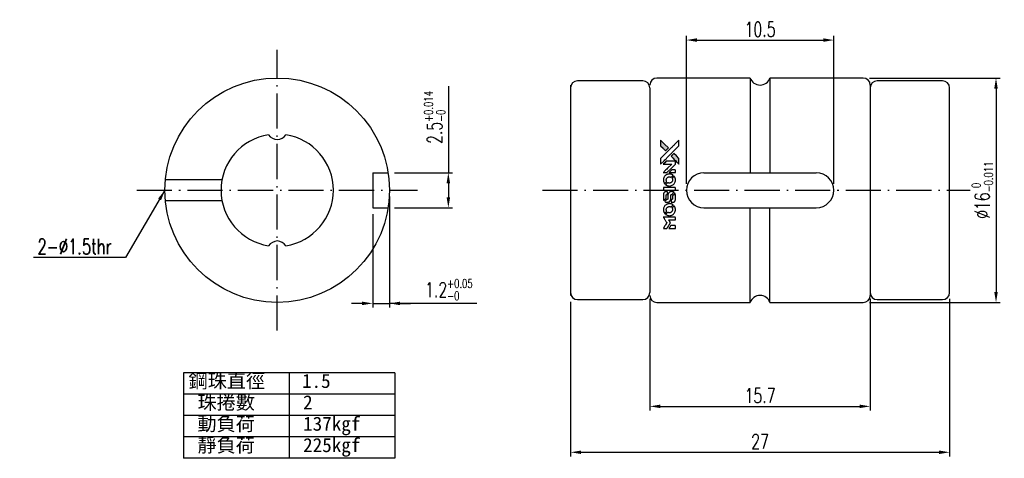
# Model space of a CAD drawing. Header units: millimetres. Extents: x 16 to 1153, y -526 to 762.
import ezdxf
from ezdxf.lldxf.tags import DXFTag

# ---------------------------------------------------------------- set-up
doc = ezdxf.new("R2010")
doc.units = ezdxf.units.MM
doc.linetypes.add('CL-5', pattern=[7.1, 5, -1, 0.1, -1])
doc.layers.get('0').update_dxf_attribs({"linetype": 'CONTINUOUS'})
doc.layers.get('DEFPOINTS').update_dxf_attribs({"linetype": 'CONTINUOUS'})
for name, color, linetype in [('CL', 1, 'CL-5'), ('DIM', 4, 'CONTINUOUS'), ('HID', 2, 'DASHED'), ('OUT', 3, 'CONTINUOUS')]:
    doc.layers.add(name, color=color, linetype=linetype)
doc.styles.add('DIM-7', font='SIMPLEX.shx', dxfattribs={"width": 0.7, "bigfont": 'chineset.shx'})
doc.styles.add('T', font='kaiu.ttf')
tags = doc.linetypes.add('DASHED', pattern=[25.72, 12.86, -12.86]).pattern_tags.tags
tags[6:7] = [DXFTag(74, 4), DXFTag(75, 0), DXFTag(340, '0'), DXFTag(46, 0.0), DXFTag(50, 0.0), DXFTag(44, 0.0), DXFTag(45, 0.0)]
tags[4:5] = [DXFTag(74, 4), DXFTag(75, 0), DXFTag(340, '0'), DXFTag(46, 0.0), DXFTag(50, 0.0), DXFTag(44, 0.0), DXFTag(45, 0.0)]
doc.dimstyles.new('CNS', dxfattribs={"dimtxt": 3.5, "dimasz": 2.5, "dimexe": 1, "dimexo": 1.5, "dimgap": 0.09, "dimtad": 0, "dimdsep": 46, "dimtxsty": 'DIM-7', "dimcen": 0.09, "dimclrd": 1, "dimclre": 1, "dimclrt": 4, "dimadec": 0, "dimazin": 0, "dimtfac": 1, "dimtix": 1, "dimtmove": 2, "dimatfit": 3, "dimfxl": 1, "dimtvp": 0.971429, "dimtolj": 1, "dimarcsym": 0})

# ---------------------------------------------------------------- blocks, each defined once
blk = doc.blocks.new('*D17')
at = {"layer": 'DEFPOINTS', "color": 0}
for p in [(82.201, 39.462), (55.201, 39.262), (82.201, 28.083)]:
    blk.add_point(p, dxfattribs=at)
at = {"layer": 'DIM', "color": 4, "lineweight": -2}
for p, q in [((55.201, 38.812), (55.201, 27.783)), ((82.201, 39.012), (82.201, 27.783)), ((55.951, 28.083), (81.451, 28.083))]:
    blk.add_line(p, q, dxfattribs=at)
at = {"layer": 'DIM', "color": 4}
for points in [[(55.951, 28.208), (55.951, 27.958), (55.201, 28.083)], [(81.451, 28.208), (81.451, 27.958), (82.201, 28.083)]]:
    blk.add_solid(points, dxfattribs=at)
at = {"layer": 'DIM', "color": 4, "insert": (68.701, 28.848), "char_height": 1.05, "attachment_point": 5, "style": 'DIM-7'}
blk.add_mtext('\\A1;27', dxfattribs=at)
blk = doc.blocks.new('*D22')
at = {"layer": 'DEFPOINTS', "color": 0}
for p in [(76.051, 54.762), (76.051, 38.762), (85.508, 38.762)]:
    blk.add_point(p, dxfattribs=at)
at = {"layer": 'DIM', "color": 4, "lineweight": -2}
for p, q in [((76.501, 54.762), (85.808, 54.762)), ((85.508, 54.012), (85.508, 39.512)), ((76.501, 38.762), (85.808, 38.762))]:
    blk.add_line(p, q, dxfattribs=at)
at = {"layer": 'DIM', "color": 4}
for points in [[(85.383, 54.012), (85.633, 54.012), (85.508, 54.762)], [(85.383, 39.512), (85.633, 39.512), (85.508, 38.762)]]:
    blk.add_solid(points, dxfattribs=at)
at = {"layer": 'DIM', "color": 4, "insert": (84.533, 46.762), "char_height": 1.05, "attachment_point": 5, "rotation": 90, "style": 'DIM-7'}
blk.add_mtext('\\A1;%%c16{\\H0.630000;\\S 0^ -0.011;}', dxfattribs=at)
blk = doc.blocks.new('*D23')
at = {"layer": 'DEFPOINTS', "color": 0}
for p in [(73.951, 57.467), (63.451, 46.762), (73.951, 46.762)]:
    blk.add_point(p, dxfattribs=at)
at = {"layer": 'DIM', "color": 4, "lineweight": -2}
for p, q in [((63.451, 47.212), (63.451, 57.767)), ((73.951, 47.212), (73.951, 57.767)), ((64.201, 57.467), (73.201, 57.467))]:
    blk.add_line(p, q, dxfattribs=at)
at = {"layer": 'DIM', "color": 4}
for points in [[(64.201, 57.592), (64.201, 57.342), (63.451, 57.467)], [(73.201, 57.592), (73.201, 57.342), (73.951, 57.467)]]:
    blk.add_solid(points, dxfattribs=at)
at = {"layer": 'DIM', "color": 4, "insert": (68.701, 58.232), "char_height": 1.05, "attachment_point": 5, "style": 'DIM-7'}
blk.add_mtext('\\A1;10.5', dxfattribs=at)
blk = doc.blocks.new('*D26')
at = {"layer": 'DEFPOINTS', "color": 0}
for p in [(60.851, 39.462), (76.551, 39.462), (76.551, 31.356)]:
    blk.add_point(p, dxfattribs=at)
at = {"layer": 'DIM', "color": 4, "lineweight": -2}
for p, q in [((60.851, 39.012), (60.851, 31.056)), ((76.551, 39.012), (76.551, 31.056)), ((61.601, 31.356), (75.801, 31.356))]:
    blk.add_line(p, q, dxfattribs=at)
at = {"layer": 'DIM', "color": 4}
for points in [[(61.601, 31.481), (61.601, 31.231), (60.851, 31.356)], [(75.801, 31.481), (75.801, 31.231), (76.551, 31.356)]]:
    blk.add_solid(points, dxfattribs=at)
at = {"layer": 'DIM', "color": 4, "insert": (68.701, 32.121), "char_height": 1.05, "attachment_point": 5, "style": 'DIM-7'}
blk.add_mtext('\\A1;15.7', dxfattribs=at)
blk = doc.blocks.new('*D27')
at = {"layer": 'DEFPOINTS', "color": 0}
for p in [(42.307, 46.762), (41.107, 45.512), (42.307, 38.696)]:
    blk.add_point(p, dxfattribs=at)
at = {"layer": 'DIM', "color": 4, "lineweight": -2}
for p, q in [((42.307, 46.312), (42.307, 38.396)), ((41.107, 45.062), (41.107, 38.396)), ((40.357, 38.696), (39.607, 38.696)), ((41.107, 38.696), (42.307, 38.696)), ((41.107, 38.696), (42.307, 38.696)), ((48.525, 38.696), (42.307, 38.696)), ((43.057, 38.696), (43.807, 38.696))]:
    blk.add_line(p, q, dxfattribs=at)
at = {"layer": 'DIM', "color": 4}
for points in [[(40.357, 38.821), (40.357, 38.571), (41.107, 38.696)], [(43.057, 38.821), (43.057, 38.571), (42.307, 38.696)]]:
    blk.add_solid(points, dxfattribs=at)
at = {"layer": 'DIM', "color": 4, "insert": (46.535, 39.671), "char_height": 1.05, "attachment_point": 5, "style": 'DIM-7'}
blk.add_mtext('\\A1;1.2{\\H0.630000;\\S+0.05^ -0;}', dxfattribs=at)
blk = doc.blocks.new('*D28')
at = {"layer": 'DEFPOINTS', "color": 0}
for p in [(42.208, 48.012), (42.208, 45.512), (46.497, 45.512)]:
    blk.add_point(p, dxfattribs=at)
at = {"layer": 'DIM', "color": 4, "lineweight": -2}
for p, q in [((46.497, 54.187), (46.497, 48.012)), ((42.658, 48.012), (46.797, 48.012)), ((46.497, 47.262), (46.497, 46.262)), ((42.658, 45.512), (46.797, 45.512))]:
    blk.add_line(p, q, dxfattribs=at)
at = {"layer": 'DIM', "color": 4}
for points in [[(46.372, 47.262), (46.622, 47.262), (46.497, 48.012)], [(46.372, 46.262), (46.622, 46.262), (46.497, 45.512)]]:
    blk.add_solid(points, dxfattribs=at)
at = {"layer": 'DIM', "color": 4, "insert": (45.522, 51.948), "char_height": 1.05, "attachment_point": 5, "rotation": 90, "style": 'DIM-7'}
blk.add_mtext('\\A1;2.5{\\H0.630000;\\S+0.014^ -0;}', dxfattribs=at)
blk = doc.blocks.new('A$C21952746')
at = {"linetype": 'Continuous'}
h = blk.add_hatch(color=256, dxfattribs=at)
h.dxf.hatch_style = 1
h.paths.add_polyline_path([(3147, 747), (3045, 747), (2943, 747), (2856, 658, 0.000288), (2822, 624, 0.000479), (2794, 596, 0.000013), (2768, 570, 0.197177), (2768, 570, 0.197497), (2768, 569, 0.00004), (2783, 554, 0.000834), (2799, 538, 0.000506), (2818, 519), (2869, 468), (3008, 607)])
h.paths.add_polyline_path([(2670, 271), (2620, 321, 0.000476), (2601, 340, 0.000789), (2584, 357, 0.000035), (2569, 371, 0.19758), (2569, 372, 0.198396), (2569, 371, 0.000019), (2549, 351, 0.000582), (2526, 329, 0.000351), (2500, 303, 0.000108), (2389, 191, 0.000692), (2332, 134, 0.000077), (2294, 95, 0.197527), (2293, 94, 0.410182), (2294, 93, 0.000493), (2314, 93, 0.002424), (2343, 93, 0.000529), (2393, 93), (2493, 93), (2581, 182)])
for points in [[(2413, 624, -0.000056), (2473, 563, -0.000021), (2559, 478, -0.000021), (2652, 385, -0.000025), (2739, 297), (2943, 93), (3044, 93), (3145, 93), (3009, 230, 0.000274), (2943, 296, 0.000123), (2857, 383, 0.000121), (2766, 475, 0.000165), (2683, 557), (2494, 747), (2392, 747), (2291, 747)], [(2856, 658, 0.000288), (2822, 624, 0.000479), (2794, 596, 0.000013), (2768, 570, 0.197177), (2768, 570, 0.197497), (2768, 569, 0.00004), (2783, 554, 0.000836), (2799, 538, 0.000505), (2818, 519), (2869, 468), (3008, 607), (3147, 747), (3045, 747), (2943, 747)], [(0, 584), (0, 519), (18, 508, -0.000297), (29, 501, -0.000037), (52, 487, -0.000043), (80, 470, -0.000036), (111, 451, 0.000044), (140, 433, 0.000063), (166, 417, 0.000035), (188, 404, 0.0009), (194, 400), (203, 395), (214, 402, 0.001175), (221, 406, 0.000208), (233, 413, 0.000225), (247, 422, 0.000203), (262, 432, -0.000711), (276, 440, -0.001119), (288, 448, -0.000263), (299, 455, -0.04589), (300, 455, -0.519312), (301, 454, -0.001914), (302, 437, -0.003124), (302, 408, -0.000285), (302, 337), (302, 219), (343, 219, 0.001727), (373, 219, 0.025279), (383, 219, 0.073886), (390, 221, 0.07426), (395, 224, 0.03264), (396, 225, 0.01784), (398, 227, 0.017712), (399, 229, 0.026854), (400, 231), (403, 235), (403, 442), (403, 649), (401, 647, -0.004595), (399, 646, -0.00016), (393, 642, -0.000298), (385, 638, -0.000208), (377, 633, 0.000986), (352, 617, 0.00025), (312, 592, 0.000268), (270, 566, 0.000436), (234, 543, -0.002932), (222, 535, -0.004718), (212, 529, -0.001113), (203, 524, -0.227179), (202, 524, -0.045982), (201, 524, -0.000145), (188, 532, -0.000825), (175, 540, -0.000517), (159, 550, 0.000056), (104, 584, 0.000289), (74, 603, 0.000481), (51, 617, 0.000418), (28, 631), (0, 648)], [(0, 333), (0, 219), (42, 219, 0.000842), (68, 219, 0.010591), (78, 219, 0.028995), (84, 219, 0.069543), (87, 221, 0.051063), (91, 223, 0.039932), (95, 226, 0.039414), (98, 230, 0.045845), (100, 233, 0.094811), (101, 237, 0.007124), (101, 249, 0.004713), (101, 268, 0.000534), (101, 311), (101, 385), (91, 391, 0.000828), (60, 410, 0.000879), (31, 428, 0.000048), (1, 446, 0.137596), (0, 447, 0.413028), (0, 446, 0.000016), (0, 413, 0.000623), (0, 376, 0.000374)], [(494, 559, 0.064158), (468, 510, 0.06356), (455, 455, 0.064004), (456, 399, 0.066747), (471, 345, 0.04321), (489, 312, 0.044737), (513, 283, 0.044901), (541, 258, 0.044184), (573, 239, 0.026293), (598, 229, 0.033344), (621, 222, 0.033227), (646, 219, 0.025815), (673, 218, 0.023119), (698, 220, 0.031044), (721, 224, 0.031337), (743, 231, 0.024258), (766, 241, 0.015622), (774, 245, 0.008495), (784, 251, 0.008415), (793, 257, 0.020814), (799, 262), (802, 264), (772, 295, 0.002843), (748, 318, 0.033917), (739, 327, 0.087906), (732, 330, 0.073302), (723, 332, 0.022047), (719, 331, 0.026465), (715, 331, 0.022233), (711, 330, 0.009985), (706, 328, -0.039011), (686, 323, -0.044398), (666, 322, -0.045096), (647, 324, -0.04265), (628, 329, -0.071154), (601, 344, -0.068827), (579, 365, -0.068713), (564, 392, -0.070507), (557, 422, -0.028605), (557, 435, -0.031418), (558, 447, -0.031044), (560, 460, -0.02668), (564, 472, 0.038913), (567, 479, 0.043732), (568, 487, 0.047754), (567, 494, 0.075756), (566, 499, 0.07294), (564, 502, 0.003456), (556, 510, 0.005023), (546, 521, 0.002422), (532, 535, 0.000819), (520, 547, 0.001349), (510, 557, 0.0001), (500, 566, 0.205335), (500, 567, 0.219821), (500, 566, 0.002494), (498, 564, 0.007089), (496, 562, 0.004494)], [(646, 646, 0.024131), (627, 644, 0.022344), (609, 639, 0.021883), (590, 633, 0.020884), (572, 625, 0.010669), (562, 619, 0.010389), (552, 613, 0.010913), (543, 608, 0.022227), (536, 603), (534, 601), (566, 569, 0.002452), (579, 556, 0.003628), (590, 546, 0.001662), (600, 536, 0.070159), (602, 535, 0.047671), (604, 534, 0.018624), (607, 534, 0.017921), (610, 533, 0.018804), (613, 533, 0.018255), (617, 533, 0.041312), (620, 533, 0.037164), (623, 534, 0.012342), (627, 536, -0.015101), (638, 540, -0.035998), (646, 542, -0.033244), (655, 543, -0.011249), (669, 543, -0.004059), (679, 543, -0.019693), (685, 543, -0.027943), (690, 542, -0.014411), (696, 540, -0.033089), (711, 535, -0.033887), (724, 528, -0.034021), (737, 520, -0.033942), (748, 510, -0.02816), (758, 498, -0.035032), (766, 486, -0.035269), (772, 473, -0.029196), (777, 459, -0.037862), (780, 442, -0.043657), (780, 426, -0.043064), (778, 410, -0.035184), (772, 393, 0.033699), (770, 386, 0.052815), (769, 378, 0.059167), (769, 372, 0.058972), (771, 366, 0.059208), (774, 361, 0.021125), (780, 355, 0.008691), (790, 345, 0.000851), (814, 321, 0.001873), (826, 309, 0.013884), (832, 303, 0.022355), (836, 300, 0.341453), (837, 301, 0.073011), (841, 304, 0.004587), (848, 315, 0.00748), (855, 327, 0.016837), (860, 336, 0.028606), (870, 359, 0.031352), (877, 381, 0.031004), (881, 405, 0.0268), (882, 430, 0.026698), (881, 457, 0.03002), (877, 482, 0.030357), (869, 506, 0.028554), (859, 530, 0.062944), (830, 574, 0.062206), (790, 610, 0.062448), (743, 634, 0.064355), (692, 646, 0.017377), (682, 647, 0.008369), (669, 647, 0.008367), (656, 647, 0.01757)], [(947, 370, 0.065483), (942, 367, 0.053271), (938, 363, 0.052018), (934, 359, 0.0556), (931, 353, 0.036839), (930, 350, 0.026922), (930, 346, 0.016905), (930, 340, 0.004317), (930, 332, 0.016369), (930, 313, 0.029936), (932, 298, 0.03418), (936, 285, 0.031327), (941, 272, 0.046935), (951, 256, 0.054053), (963, 243, 0.053701), (977, 233, 0.045364), (995, 225, 0.032479), (1010, 221, 0.03386), (1025, 219, 0.013578), (1050, 219, 0.001155), (1113, 219, 0.000413), (1166, 219, 0.005008), (1187, 219, 0.013199), (1199, 220, 0.033956), (1207, 221, 0.013909), (1216, 223, 0.010864), (1225, 226, 0.010938), (1234, 229, 0.028702), (1239, 232), (1244, 234), (1201, 278), (1158, 322), (1107, 322, -0.001504), (1085, 322, -0.00328), (1069, 322, -0.001901), (1056, 322, -0.061333), (1053, 323, -0.063621), (1048, 324, -0.048633), (1044, 327, -0.046769), (1040, 331, -0.047961), (1038, 336, -0.02678), (1036, 340, -0.050957), (1035, 343, -0.029398), (1035, 347, -0.00401), (1034, 357), (1034, 372), (993, 372, 0.001061), (969, 371, 0.009147), (958, 371, 0.020721), (952, 371, 0.051619)], [(953, 591, 0.023289), (946, 581, 0.026845), (941, 571, 0.026047), (937, 560, 0.019751), (933, 547, 0.013249), (932, 540, 0.025169), (931, 534, 0.016532), (931, 527, 0.002937), (931, 514, 0.003317), (931, 501, 0.011808), (931, 494, 0.01777), (931, 488, 0.021476), (932, 483, 0.04325), (939, 460, 0.045753), (950, 439, 0.04649), (965, 421, 0.047672), (982, 406, 0.025315), (989, 401, 0.015208), (998, 396, 0.01512), (1008, 392, 0.022488), (1017, 389, 0.027857), (1030, 385, 0.034138), (1043, 383, 0.014286), (1063, 383, 0.00124), (1113, 383, -0.00103), (1144, 382, -0.002552), (1166, 382, -0.001594), (1184, 382, -0.047676), (1188, 381, -0.085307), (1195, 378, -0.097789), (1201, 373, -0.085947), (1205, 366, -0.051339), (1207, 356, 0.014634), (1207, 352, 0.015028), (1208, 349, 0.014927), (1208, 346, 0.059415), (1209, 345, 0.070595), (1212, 341, 0.00028), (1247, 305, 0.000111), (1283, 268, 0.200239), (1285, 268, 0.268906), (1286, 268, 0.001866), (1291, 277, 0.007532), (1296, 286, 0.017818), (1299, 292, 0.013256), (1302, 299, 0.011636), (1304, 307, 0.011528), (1307, 315, 0.012303), (1309, 323, 0.0423), (1310, 335, 0.013657), (1311, 353, 0.013857), (1310, 371, 0.037428), (1308, 384, 0.014927), (1306, 393, 0.0122), (1303, 402, 0.012518), (1300, 410, 0.023062), (1297, 417, 0.065961), (1281, 441, 0.06055), (1258, 461, 0.059676), (1231, 475, 0.060497), (1202, 483, 0.025683), (1196, 483, 0.001528), (1177, 483, 0.002124), (1153, 483, 0.001173), (1123, 484, -0.000809), (1072, 484, -0.017164), (1057, 484, -0.063931), (1048, 486, -0.108429), (1043, 489, -0.052941), (1039, 493, -0.063675), (1037, 498, -0.050562), (1036, 503, -0.020337), (1035, 511, 0.009897), (1035, 515, 0.016482), (1034, 519, 0.019019), (1033, 522, 0.06043), (1033, 524, 0.076267), (1029, 529, 0.00054), (996, 562, 0.000307), (961, 596, 0.142594), (959, 597, 0.232419), (958, 597, 0.022995), (956, 596, 0.024627), (955, 594, 0.015407)], [(1047, 647, 0.018538), (1040, 646, 0.010695), (1032, 645, 0.01068), (1025, 643, 0.017678), (1018, 641, 0.013849), (1011, 638, 0.011814), (1004, 635, 0.004513), (997, 632, 0.290035), (996, 631, 0.196418), (996, 630, 0.000124), (1009, 618, 0.001477), (1022, 604, 0.000898), (1039, 587), (1082, 545), (1135, 544, -0.001471), (1175, 544, -0.028714), (1188, 543, -0.097073), (1195, 541, -0.084199), (1201, 536, -0.042698), (1204, 532, -0.053912), (1206, 528, -0.051004), (1207, 524, -0.032967), (1207, 518, 0.00807), (1207, 516, 0.003023), (1207, 512, 0.002994), (1207, 508, 0.003629), (1208, 504), (1208, 495), (1249, 495, 0.001618), (1269, 495, 0.005206), (1282, 495, 0.00535), (1291, 495, 0.060675), (1294, 496, 0.048484), (1296, 497, 0.02389), (1299, 498, 0.022812), (1301, 500, 0.02462), (1303, 502, 0.061781), (1307, 507, 0.080179), (1310, 512, 0.048561), (1311, 520, 0.010021), (1311, 534, 0.016602), (1310, 554, 0.031409), (1308, 569, 0.036474), (1305, 582, 0.03439), (1299, 595, 0.065928), (1285, 615, 0.069066), (1266, 631, 0.065697), (1243, 641, 0.051559), (1216, 646, 0.020904), (1202, 647, 0.000451), (1131, 647, 0.000419), (1060, 647, 0.022759)], [(1360, 433), (1361, 219), (1403, 219), (1445, 219), (1450, 222, 0.071429), (1454, 225, 0.054799), (1457, 229, 0.053585), (1460, 234, 0.060698), (1461, 239, 0.033975), (1462, 248, 0.000112), (1462, 357, 0.000726), (1462, 464, 0.001084), (1461, 557), (1461, 648), (1410, 648), (1360, 648)], [(1552, 559, 0.018008), (1546, 550, 0.009842), (1539, 538, 0.009807), (1532, 526, 0.015716), (1527, 515, 0.048467), (1515, 477, 0.045841), (1511, 436, 0.046006), (1513, 395, 0.049638), (1524, 357, 0.064819), (1550, 307, 0.06695), (1588, 266, 0.066691), (1636, 236, 0.063505), (1691, 220, 0.03135), (1705, 218, 0.010439), (1725, 218, 0.010391), (1746, 218, 0.032408), (1759, 220, 0.015696), (1776, 223, 0.018095), (1791, 227, 0.018551), (1805, 233, 0.018352), (1820, 239, 0.015568), (1829, 244, 0.009832), (1839, 250, 0.009795), (1849, 257, 0.023727), (1856, 262), (1859, 264), (1828, 295, 0.001528), (1811, 313, 0.010022), (1802, 322, 0.019586), (1796, 326, 0.061865), (1792, 329, 0.055054), (1785, 331, 0.061607), (1778, 332, 0.048725), (1771, 331, 0.020221), (1761, 328, -0.017722), (1750, 325, -0.02685), (1740, 323, -0.02759), (1730, 322, -0.020233), (1719, 322, -0.04793), (1699, 325, -0.048386), (1679, 332, -0.047866), (1661, 342, -0.044964), (1645, 356, -0.04333), (1631, 373, -0.050921), (1622, 391, -0.051473), (1616, 411, -0.0459), (1614, 432, -0.019014), (1614, 442, -0.024114), (1616, 451, -0.025081), (1618, 460, -0.023892), (1620, 469, 0.008624), (1623, 475, 0.026486), (1624, 480, 0.035074), (1625, 484, 0.02756), (1625, 489, 0.087163), (1624, 496, 0.073291), (1620, 503, 0.028074), (1611, 512, 0.002594), (1589, 535), (1557, 567)], [(1702, 646, 0.023681), (1684, 644, 0.022402), (1666, 639, 0.021929), (1649, 633, 0.020503), (1631, 625, 0.013745), (1621, 620, 0.009767), (1610, 614, 0.009658), (1601, 607, 0.027804), (1594, 602), (1592, 600), (1623, 569, 0.002053), (1638, 554, 0.006738), (1649, 544, 0.007826), (1656, 538, 0.063909), (1659, 535, 0.061532), (1665, 533, 0.068674), (1671, 533, 0.052072), (1678, 534, 0.019648), (1687, 537, -0.018366), (1698, 540, -0.0288), (1708, 542, -0.029061), (1718, 543, -0.019155), (1730, 543, -0.053809), (1755, 540, -0.058833), (1778, 531, -0.058566), (1799, 516, -0.052525), (1816, 498, -0.044733), (1826, 481, -0.040573), (1833, 463, -0.041123), (1837, 445, -0.04951), (1838, 427, -0.017369), (1837, 418, -0.024255), (1835, 411, -0.023787), (1833, 403, -0.015798), (1830, 395, 0.010631), (1828, 390, 0.033653), (1827, 386, 0.037806), (1827, 383, 0.016307), (1827, 378, 0.068179), (1828, 369, 0.095747), (1831, 362, 0.033418), (1840, 352, 0.002133), (1867, 325, 0.001452), (1883, 310, 0.012393), (1890, 304, 0.020479), (1894, 301, 0.344362), (1896, 301, 0.074287), (1899, 304, 0.005454), (1906, 316, 0.008391), (1914, 328, 0.017097), (1919, 338, 0.027375), (1928, 358, 0.02835), (1934, 379, 0.027723), (1938, 401, 0.023913), (1940, 425, 0.027047), (1939, 453, 0.031685), (1935, 479, 0.032425), (1928, 504, 0.031013), (1918, 528, 0.037914), (1901, 557, 0.040153), (1880, 583, 0.039834), (1855, 604, 0.036173), (1826, 623, 0.040752), (1798, 635, 0.035885), (1766, 644, 0.035491), (1734, 647, 0.037615)], [(1990, 585), (1990, 520), (2141, 369), (2292, 219), (2334, 219, 0.0008), (2360, 219, 0.010795), (2370, 219, 0.030495), (2376, 220, 0.080372), (2380, 221, 0.03816), (2383, 224, 0.041799), (2386, 226, 0.042486), (2389, 229, 0.042078), (2391, 233, 0.099276), (2392, 238, 0.003302), (2392, 259, 0.002586), (2392, 296, 0.000204), (2392, 393), (2392, 549), (2342, 599), (2292, 649), (2291, 499), (2291, 349), (2143, 498, 0.000253), (2086, 554, 0.000412), (2038, 603, 0.000041), (1995, 646, 0.041338), (1993, 648), (1990, 650)], [(1990, 332), (1990, 218), (2032, 219), (2075, 219), (2080, 222, 0.03146), (2082, 224, 0.026444), (2084, 226, 0.026444), (2086, 228, 0.031457), (2087, 230), (2091, 235), (2091, 291), (2091, 347), (2041, 396, 0.000745), (2022, 415, 0.001228), (2006, 431, 0.000087), (1991, 445, 0.195134), (1991, 446, 0.412117), (1990, 445, 0.000048), (1990, 412, 0.00109), (1990, 376, 0.000653)], [(2500, 303, 0.000108), (2389, 191, 0.000692), (2332, 134, 0.000077), (2294, 95, 0.197527), (2293, 94, 0.410182), (2294, 93, 0.000493), (2314, 93, 0.002424), (2343, 93, 0.000529), (2393, 93), (2493, 93), (2581, 182), (2670, 271), (2620, 321, 0.000476), (2601, 340, 0.000789), (2584, 357, 0.000035), (2569, 371, 0.19758), (2569, 372, 0.198396), (2569, 371, 0.000019), (2549, 351, 0.000582), (2526, 329, 0.000351)]]:
    blk.add_lwpolyline(points, format="xyb", close=True)

msp = doc.modelspace()

# ---------------------------------------------------------------- linework, layer by layer
at = {"layer": 'CL', "ltscale": 0.5}
for p, q in [((34.307, 36.762), (34.307, 56.762)), ((24.307, 46.762), (44.307, 46.762)), ((53.201, 46.762), (83.664, 46.762))]:
    msp.add_line(p, q, dxfattribs=at)
at = {"layer": 'DIM'}
for p, q in [((42.686, 33.752), (27.637, 33.752)), ((27.637, 33.752), (27.637, 27.652)), ((35.162, 33.752), (35.162, 27.652)), ((42.686, 33.752), (42.686, 27.652)), ((42.686, 32.227), (27.637, 32.227)), ((42.686, 30.702), (27.637, 30.702)), ((42.686, 29.177), (27.637, 29.177)), ((42.686, 27.652), (27.637, 27.652))]:
    msp.add_line(p, q, dxfattribs=at)
at = {"layer": 'HID', "linetype": 'DASHED', "ltscale": 0.05}
for p, q in [((41.107, 48.012), (42.208, 48.012)), ((41.107, 48.012), (41.107, 45.512)), ((30.378, 47.512), (26.342, 47.512)), ((30.378, 46.012), (26.342, 46.012)), ((41.107, 45.512), (42.208, 45.512))]:
    msp.add_line(p, q, dxfattribs=at)
at = {"layer": 'OUT'}
for p, q in [((67.994, 54.762), (61.351, 54.762)), ((76.051, 54.762), (69.408, 54.762)), ((55.201, 54.262), (55.201, 39.262)), ((60.351, 54.562), (55.701, 54.562)), ((60.851, 54.062), (60.851, 39.462)), ((76.551, 54.262), (76.551, 39.262)), ((81.701, 54.562), (77.051, 54.562)), ((82.201, 39.462), (82.201, 54.062)), ((55.701, 38.962), (60.351, 38.962)), ((61.351, 38.762), (67.994, 38.762)), ((69.408, 38.762), (76.051, 38.762)), ((77.051, 38.962), (81.701, 38.962))]:
    msp.add_line(p, q, dxfattribs=at)
at = {"layer": 'OUT', "linetype": 'Continuous'}
for p, q in [((67.994, 54.762), (67.994, 48.012)), ((69.408, 54.762), (69.408, 48.012)), ((64.701, 48.012), (72.701, 48.012)), ((64.701, 45.512), (72.701, 45.512)), ((67.994, 38.762), (67.994, 45.512)), ((69.408, 38.762), (69.408, 45.512))]:
    msp.add_line(p, q, dxfattribs=at)
at = {"layer": 'OUT'}
msp.add_circle((34.307, 46.762), 8, dxfattribs=at)
for centre, radius, start, end in [((61.351, 54.262), 0.5, 90, 180), ((76.051, 54.262), 0.5, 0, 90), ((55.701, 54.062), 0.5, 90, 180), ((60.351, 54.062), 0.5, 0, 90), ((77.051, 54.062), 0.5, 90, 180), ((81.701, 54.062), 0.5, 0, 90), ((34.307, 46.762), 4, 98.85747, 261.14253), ((34.365, 51.216), 0.84, 216.66948, 266.05091), ((34.249, 51.216), 0.84, 273.94909, 323.33052), ((34.307, 46.762), 4, 278.85747, 81.14253), ((34.365, 42.308), 0.84, 93.94909, 143.33052), ((34.249, 42.308), 0.84, 36.66948, 86.05091), ((55.701, 39.462), 0.5, 180, 270), ((60.351, 39.462), 0.5, 270, 0), ((77.051, 39.462), 0.5, 180, 270), ((81.701, 39.462), 0.5, 270, 0), ((61.351, 39.262), 0.5, 180, 270), ((76.051, 39.262), 0.5, 270, 0)]:
    msp.add_arc(centre, radius, start, end, dxfattribs=at)
at = {"layer": 'OUT', "linetype": 'Continuous'}
for centre, radius, start, end in [((68.701, 55.012), 0.75, 199.47122, 340.52878), ((64.701, 46.762), 1.25, 90, 270), ((72.701, 46.762), 1.25, 270, 90), ((68.701, 38.512), 0.75, 19.47122, 160.52878)]:
    msp.add_arc(centre, radius, start, end, dxfattribs=at)

# ---------------------------------------------------------------- block references
at = {"layer": 'DIM', "xscale": 0.002, "yscale": 0.002, "zscale": 0.002, "rotation": 90}
msp.add_blockref('A$C21952746', (63.108, 44.042), dxfattribs=at)

# ---------------------------------------------------------------- texts
at = {"layer": 'DIM', "style": 'T'}
for s, p in [('鋼珠直徑', (27.991, 32.67)), ('1.5', (36.072, 32.67)), ('珠捲數', (28.626, 31.145)), ('2', (36.15, 31.145)), ('動負荷', (28.626, 29.62)), ('137kgf', (36.15, 29.62)), ('靜負荷', (28.626, 28.095)), ('225kgf', (36.15, 28.095))]:
    msp.add_text(s, height=1, dxfattribs=at).set_placement(p)
at = {"layer": 'DIM', "color": 4, "insert": (22.511, 42.197), "char_height": 1.1, "attachment_point": 9, "style": 'DIM-7'}
msp.add_mtext('2-%%c1.5thr', dxfattribs=at)

# ---------------------------------------------------------------- dimensions: what is measured, and where the dimension line sits
at = {"layer": 'DIM'}
for base, p1, p2, picture, middle in [((73.951, 57.467), (63.451, 46.762), (73.951, 46.762), '*D23', (68.701, 58.232)), ((82.201, 28.083), (55.201, 39.262), (82.201, 39.462), '*D17', (68.701, 28.848)), ((76.551, 31.356), (60.851, 39.462), (76.551, 39.462), '*D26', (68.701, 32.121))]:
    dim = msp.add_linear_dim(base=base, p1=p1, p2=p2, dimstyle='CNS', override={"dimscale": 0.3, "dimgap": 0.8, "dimtad": 1, "dimclrd": 4, "dimclre": 4, "dimtm": 1e-09, "dimtfac": 0.6, "dimtmove": 1}, dxfattribs=at)
    dim.commit()
    dim.dimension.update_dxf_attribs({"geometry": picture, "text_midpoint": middle})
dim = msp.add_linear_dim(base=(46.497, 45.512), p1=(42.208, 48.012), p2=(42.208, 45.512), angle=90, dimstyle='CNS', override={"dimscale": 0.3, "dimgap": 0.8, "dimtad": 1, "dimclrd": 4, "dimclre": 4, "dimtol": 1, "dimtp": 0.014, "dimtm": 1e-09, "dimtfac": 0.6, "dimtdec": 3, "dimtmove": 1}, dxfattribs=at)
dim.commit()
dim.dimension.update_dxf_attribs({"geometry": '*D28', "text_midpoint": (46.497, 51.948), "dimtype": 160})
dim = msp.add_linear_dim(base=(85.508, 38.762), p1=(76.051, 54.762), p2=(76.051, 38.762), angle=90, text='%%c<>', dimstyle='CNS', override={"dimscale": 0.3, "dimgap": 0.8, "dimtad": 1, "dimclrd": 4, "dimclre": 4, "dimtol": 1, "dimlim": 0, "dimtm": 0.011, "dimtfac": 0.6, "dimtdec": 3, "dimtmove": 1}, dxfattribs=at)
dim.commit()
dim.dimension.update_dxf_attribs({"geometry": '*D22', "text_midpoint": (84.533, 46.762)})
dim = msp.add_linear_dim(base=(42.307, 38.696), p1=(41.107, 45.512), p2=(42.307, 46.762), dimstyle='CNS', override={"dimscale": 0.3, "dimgap": 0.8, "dimtad": 1, "dimclrd": 4, "dimclre": 4, "dimtol": 1, "dimtp": 0.05, "dimtm": 1e-09, "dimtfac": 0.6, "dimtdec": 3, "dimtmove": 1}, dxfattribs=at)
dim.commit()
dim.dimension.update_dxf_attribs({"geometry": '*D27', "text_midpoint": (46.535, 38.95), "dimtype": 160})

# ---------------------------------------------------------------- leaders
at = {"layer": 'DIM', "annotation_type": 0, "has_hookline": 1, "hookline_direction": 1, "text_width": 5.573}
msp.add_leader([(26.307, 46.762), (23.501, 41.957), (22.751, 41.957)], dimstyle='CNS', override={"dimscale": 0.3, "dimgap": 0.8, "dimtad": 1, "dimclrd": 4, "dimclre": 4, "dimtm": 1e-09, "dimtfac": 0.6, "dimtmove": 1}, dxfattribs=at)

doc.saveas('drawing.dxf')
